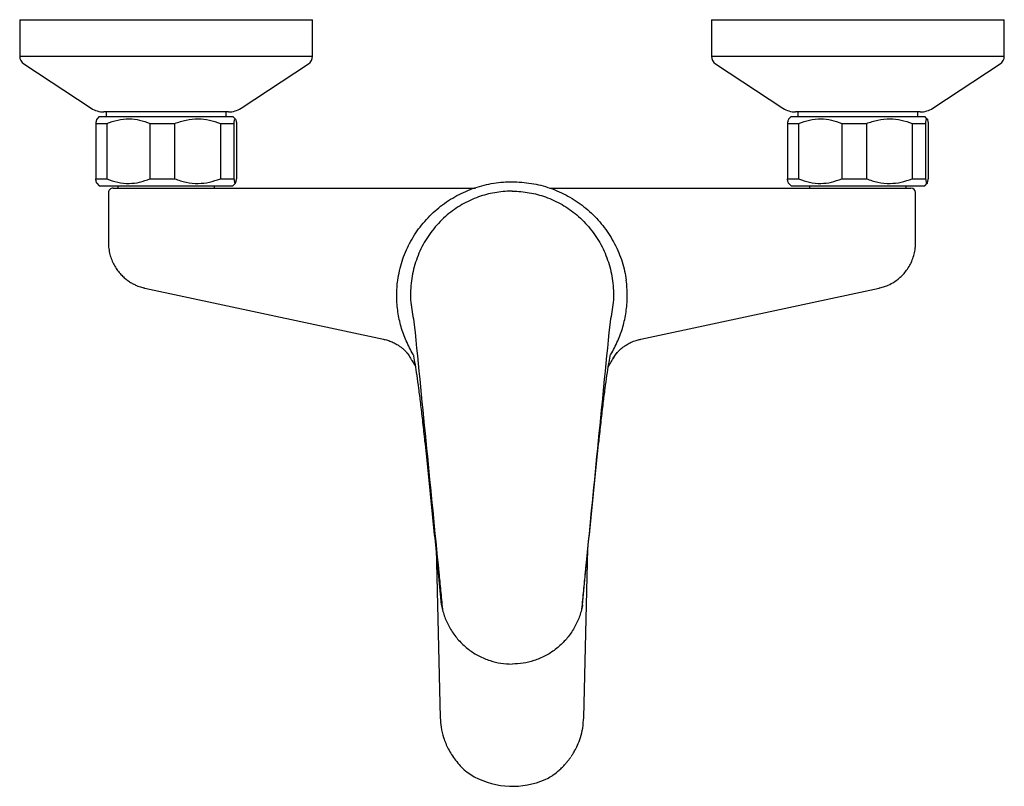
# Model space of a CAD drawing. Header units: millimetres. Extents: x 3936.598 to 3936.812, y 1838.768 to 1838.935.
import ezdxf

# ---------------------------------------------------------------- set-up
doc = ezdxf.new("R2010")
doc.units = ezdxf.units.MM
doc.layers.add('SANINDUSA', color=3, linetype='Continuous')

msp = doc.modelspace()

# ---------------------------------------------------------------- linework, layer by layer
at = {"layer": 'SANINDUSA'}
for p, q in [((3936.598094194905, 1838.9346270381), (3936.598094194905, 1838.926706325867)), ((3936.598094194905, 1838.9346270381), (3936.661594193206, 1838.9346270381)), ((3936.661594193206, 1838.926706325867), (3936.661594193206, 1838.9346270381)), ((3936.748094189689, 1838.9346270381), (3936.748094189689, 1838.926706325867)), ((3936.748094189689, 1838.9346270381), (3936.811594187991, 1838.9346270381)), ((3936.811594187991, 1838.926706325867), (3936.811594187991, 1838.9346270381)), ((3936.598094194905, 1838.926706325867), (3936.661593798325, 1838.926706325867)), ((3936.598996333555, 1838.925034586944), (3936.613594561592, 1838.915447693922)), ((3936.646093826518, 1838.915447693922), (3936.66069205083, 1838.925034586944)), ((3936.661593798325, 1838.926706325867), (3936.661594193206, 1838.926706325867)), ((3936.748094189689, 1838.926706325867), (3936.811521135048, 1838.926706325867)), ((3936.748996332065, 1838.925034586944), (3936.763594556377, 1838.915447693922)), ((3936.796093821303, 1838.915447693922), (3936.81069204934, 1838.925034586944)), ((3936.811521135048, 1838.926706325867), (3936.811594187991, 1838.926706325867)), ((3936.643349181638, 1838.914627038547), (3936.616339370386, 1838.914627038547)), ((3936.616844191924, 1838.914627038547), (3936.616844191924, 1838.913627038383)), ((3936.642844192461, 1838.913627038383), (3936.642844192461, 1838.914627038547)), ((3936.793349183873, 1838.914627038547), (3936.766339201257, 1838.914627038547)), ((3936.766844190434, 1838.914627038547), (3936.766844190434, 1838.913627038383)), ((3936.792844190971, 1838.913627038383), (3936.792844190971, 1838.914627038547)), ((3936.796056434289, 1838.915447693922), (3936.796093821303, 1838.915447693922)), ((3936.614572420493, 1838.912127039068), (3936.617003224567, 1838.912127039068)), ((3936.614572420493, 1838.912127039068), (3936.614572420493, 1838.900127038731)), ((3936.615344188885, 1838.913627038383), (3936.614803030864, 1838.913085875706)), ((3936.615344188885, 1838.913627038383), (3936.644344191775, 1838.913627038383)), ((3936.617003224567, 1838.912127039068), (3936.617003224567, 1838.900127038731)), ((3936.626341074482, 1838.912127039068), (3936.631690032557, 1838.912127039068)), ((3936.626341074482, 1838.912127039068), (3936.626341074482, 1838.900127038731)), ((3936.631690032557, 1838.912127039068), (3936.631690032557, 1838.900127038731)), ((3936.641612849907, 1838.912127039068), (3936.644531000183, 1838.912127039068)), ((3936.641612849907, 1838.912127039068), (3936.641612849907, 1838.900127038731)), ((3936.644885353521, 1838.913085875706), (3936.644344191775, 1838.913627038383)), ((3936.644531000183, 1838.912127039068), (3936.644531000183, 1838.900127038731)), ((3936.645115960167, 1838.912127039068), (3936.645115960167, 1838.900127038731)), ((3936.764572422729, 1838.912127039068), (3936.767003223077, 1838.912127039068)), ((3936.764572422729, 1838.912127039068), (3936.764572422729, 1838.900127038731)), ((3936.76534419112, 1838.913627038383), (3936.764803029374, 1838.913085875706)), ((3936.76534419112, 1838.913627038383), (3936.794344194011, 1838.913627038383)), ((3936.767003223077, 1838.912127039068), (3936.767003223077, 1838.900127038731)), ((3936.776341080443, 1838.912127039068), (3936.781690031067, 1838.912127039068)), ((3936.776341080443, 1838.912127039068), (3936.776341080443, 1838.900127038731)), ((3936.781690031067, 1838.912127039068), (3936.781690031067, 1838.900127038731)), ((3936.791612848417, 1838.912127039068), (3936.794531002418, 1838.912127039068)), ((3936.791612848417, 1838.912127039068), (3936.791612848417, 1838.900127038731)), ((3936.794885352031, 1838.913085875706), (3936.794344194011, 1838.913627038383)), ((3936.794531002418, 1838.912127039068), (3936.794531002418, 1838.900127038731)), ((3936.795115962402, 1838.912127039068), (3936.795115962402, 1838.900127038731)), ((3936.614572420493, 1838.900127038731), (3936.617003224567, 1838.900127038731)), ((3936.614803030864, 1838.899168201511), (3936.615344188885, 1838.89862703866)), ((3936.626341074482, 1838.900127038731), (3936.631690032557, 1838.900127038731)), ((3936.641612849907, 1838.900127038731), (3936.644531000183, 1838.900127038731)), ((3936.644344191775, 1838.89862703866), (3936.644885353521, 1838.899168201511)), ((3936.764572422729, 1838.900127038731), (3936.767003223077, 1838.900127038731)), ((3936.764803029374, 1838.899168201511), (3936.76534419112, 1838.89862703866)), ((3936.776341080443, 1838.900127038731), (3936.781690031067, 1838.900127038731)), ((3936.791612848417, 1838.900127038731), (3936.794531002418, 1838.900127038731)), ((3936.794344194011, 1838.89862703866), (3936.794885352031, 1838.899168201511)), ((3936.615344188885, 1838.89862703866), (3936.642003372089, 1838.89862703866)), ((3936.617344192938, 1838.897127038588), (3936.617344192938, 1838.886211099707)), ((3936.61934418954, 1838.89862703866), (3936.61934418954, 1838.898127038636)), ((3936.61934418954, 1838.898127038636), (3936.634038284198, 1838.898127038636)), ((3936.634038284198, 1838.898127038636), (3936.696928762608, 1838.898127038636)), ((3936.640344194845, 1838.898127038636), (3936.640344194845, 1838.89862703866)), ((3936.642003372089, 1838.89862703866), (3936.644344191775, 1838.89862703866)), ((3936.713014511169, 1838.898127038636), (3936.775650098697, 1838.898127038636)), ((3936.76534419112, 1838.89862703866), (3936.792003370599, 1838.89862703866)), ((3936.76934418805, 1838.89862703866), (3936.76934418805, 1838.898127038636)), ((3936.775650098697, 1838.898127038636), (3936.790344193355, 1838.898127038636)), ((3936.790344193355, 1838.898127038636), (3936.790344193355, 1838.89862703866)), ((3936.792003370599, 1838.89862703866), (3936.794344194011, 1838.89862703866)), ((3936.792344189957, 1838.886211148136), (3936.792344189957, 1838.897127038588)), ((3936.625250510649, 1838.876432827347), (3936.676954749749, 1838.865353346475)), ((3936.732803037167, 1838.865368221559), (3936.784434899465, 1838.876432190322)), ((3936.683450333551, 1838.869763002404), (3936.683665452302, 1838.868470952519)), ((3936.726238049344, 1838.869763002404), (3936.726022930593, 1838.868470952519)), ((3936.683504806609, 1838.861961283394), (3936.683197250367, 1838.862421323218)), ((3936.726183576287, 1838.861961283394), (3936.726491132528, 1838.862421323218)), ((3936.72674861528, 1838.861250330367), (3936.727642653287, 1838.862446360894)), ((3936.688372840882, 1838.819940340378), (3936.689292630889, 1838.783289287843)), ((3936.720395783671, 1838.783290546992), (3936.721315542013, 1838.819940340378)), ((3936.712012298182, 1838.769872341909), (3936.71266108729, 1838.770188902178))]:
    msp.add_line(p, q, dxfattribs=at)
for centre, radius, start, end in [((3936.600094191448, 1838.926706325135), 0.002000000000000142, 180, 236.7064367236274), ((3936.659594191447, 1838.926706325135), 0.00200000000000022, 303.2935632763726, 0), ((3936.750094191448, 1838.926706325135), 0.00200000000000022, 180, 236.7064367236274), ((3936.809594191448, 1838.926706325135), 0.002000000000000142, 303.2935632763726, 0), ((3936.616339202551, 1838.919627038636), 0.005, 236.7064367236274, 270), ((3936.643349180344, 1838.919627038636), 0.005, 270, 303.2935632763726), ((3936.766339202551, 1838.919627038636), 0.005, 236.7064367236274, 270), ((3936.793349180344, 1838.919627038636), 0.005, 270, 303.2935632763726), ((3936.618344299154, 1838.897127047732), 0.0009999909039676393, 89.98804026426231, 180.3513168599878), ((3936.79134409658, 1838.897127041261), 0.000999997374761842, 0.07493916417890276, 90.01013395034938), ((3936.704976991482, 1838.786143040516), 0.01772656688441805, 242.0756028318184, 293.3832301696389)]:
    msp.add_arc(centre, radius, start, end, dxfattribs=at)
for points, knots in [([(3936.61482350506, 1838.913065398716), (3936.614786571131, 1838.913018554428), (3936.61470089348, 1838.912909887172), (3936.614619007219, 1838.912410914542), (3936.614572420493, 1838.912127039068)], [0, 0, 0, 0, 0.4310800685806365, 0.9999999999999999, 0.9999999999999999, 0.9999999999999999, 0.9999999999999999]), ([(3936.617003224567, 1838.912127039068), (3936.617778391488, 1838.912409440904), (3936.619351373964, 1838.912982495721), (3936.62175941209, 1838.913210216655), (3936.624128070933, 1838.912937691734), (3936.625596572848, 1838.912399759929), (3936.626341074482, 1838.912127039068)], [0, 0, 0, 0, 0.254789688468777, 0.5170237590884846, 0.7551405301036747, 1, 1, 1, 1]), ([(3936.631690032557, 1838.912127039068), (3936.63251376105, 1838.912409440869), (3936.634185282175, 1838.912982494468), (3936.636744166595, 1838.913210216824), (3936.639261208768, 1838.912937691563), (3936.640821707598, 1838.912399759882), (3936.641612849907, 1838.912127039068)], [0, 0, 0, 0, 0.2547899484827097, 0.5170232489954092, 0.7551402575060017, 0.9999999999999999, 0.9999999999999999, 0.9999999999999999, 0.9999999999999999]), ([(3936.644531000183, 1838.912127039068), (3936.644579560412, 1838.912409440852), (3936.64467809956, 1838.912982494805), (3936.644828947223, 1838.913210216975), (3936.644977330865, 1838.912937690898), (3936.645069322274, 1838.912399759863), (3936.645115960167, 1838.912127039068)], [0, 0, 0, 0, 0.2547899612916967, 0.5170236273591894, 0.7551401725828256, 1, 1, 1, 1]), ([(3936.764823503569, 1838.913065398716), (3936.76478657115, 1838.913018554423), (3936.764700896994, 1838.91290988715), (3936.764619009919, 1838.912410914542), (3936.764572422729, 1838.912127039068)], [0, 0, 0, 0, 0.4310800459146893, 1, 1, 1, 1]), ([(3936.767003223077, 1838.912127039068), (3936.767778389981, 1838.912409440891), (3936.769351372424, 1838.912982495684), (3936.771759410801, 1838.913210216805), (3936.774128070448, 1838.912937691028), (3936.775596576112, 1838.912399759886), (3936.776341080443, 1838.912127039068)], [0, 0, 0, 0, 0.2547895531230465, 0.5170234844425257, 0.7551401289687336, 0.9999999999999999, 0.9999999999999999, 0.9999999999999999, 0.9999999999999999]), ([(3936.781690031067, 1838.912127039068), (3936.78251375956, 1838.912409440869), (3936.784185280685, 1838.912982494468), (3936.786744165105, 1838.913210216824), (3936.789261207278, 1838.912937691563), (3936.790821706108, 1838.912399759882), (3936.791612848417, 1838.912127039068)], [0, 0, 0, 0, 0.2547899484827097, 0.5170232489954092, 0.7551402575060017, 0.9999999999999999, 0.9999999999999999, 0.9999999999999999, 0.9999999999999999]), ([(3936.794531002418, 1838.912127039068), (3936.794579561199, 1838.912409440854), (3936.794678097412, 1838.91298249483), (3936.794828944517, 1838.913210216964), (3936.79497733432, 1838.912937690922), (3936.79506932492, 1838.912399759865), (3936.795115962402, 1838.912127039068)], [0, 0, 0, 0, 0.2547899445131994, 0.517023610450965, 0.7551401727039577, 1, 1, 1, 1]), ([(3936.61482350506, 1838.899188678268), (3936.614786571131, 1838.899235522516), (3936.614700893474, 1838.899344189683), (3936.614619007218, 1838.899843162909), (3936.614572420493, 1838.900127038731)], [0, 0, 0, 0, 0.4310800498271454, 0.9999999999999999, 0.9999999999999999, 0.9999999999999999, 0.9999999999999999]), ([(3936.617003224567, 1838.900127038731), (3936.61777839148, 1838.899844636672), (3936.619351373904, 1838.899271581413), (3936.621759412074, 1838.899043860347), (3936.624128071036, 1838.899316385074), (3936.625596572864, 1838.899854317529), (3936.626341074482, 1838.900127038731)], [0, 0, 0, 0, 0.2547896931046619, 0.5170237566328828, 0.7551405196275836, 1, 1, 1, 1]), ([(3936.631690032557, 1838.900127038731), (3936.632513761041, 1838.899844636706), (3936.63418528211, 1838.899271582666), (3936.636744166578, 1838.899043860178), (3936.639261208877, 1838.899316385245), (3936.640821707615, 1838.899854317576), (3936.641612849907, 1838.900127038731)], [0, 0, 0, 0, 0.2547899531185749, 0.5170232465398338, 0.7551402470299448, 1, 1, 1, 1]), ([(3936.644531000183, 1838.900127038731), (3936.644579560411, 1838.899844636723), (3936.644678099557, 1838.899271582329), (3936.644828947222, 1838.899043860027), (3936.644977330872, 1838.899316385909), (3936.645069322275, 1838.899854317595), (3936.645115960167, 1838.900127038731)], [0, 0, 0, 0, 0.2547899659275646, 0.5170236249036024, 0.7551401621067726, 1, 1, 1, 1]), ([(3936.680053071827, 1838.878148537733), (3936.680325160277, 1838.879527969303), (3936.68086931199, 1838.882286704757), (3936.682548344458, 1838.886182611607), (3936.684825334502, 1838.889748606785), (3936.687674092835, 1838.892889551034), (3936.691020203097, 1838.895494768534), (3936.694750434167, 1838.897520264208), (3936.698775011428, 1838.898868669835), (3936.702189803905, 1838.899438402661), (3936.704221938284, 1838.899484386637), (3936.704844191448, 1838.899498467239)], [0, 0, 0, 0, 0.1185600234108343, 0.237109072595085, 0.355672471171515, 0.4742258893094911, 0.5926298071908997, 0.7110337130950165, 0.8293927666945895, 0.9477589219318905, 1, 1, 1, 1]), ([(3936.704844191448, 1838.899498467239), (3936.706248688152, 1838.899428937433), (3936.70905770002, 1838.899289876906), (3936.713154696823, 1838.898206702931), (3936.717010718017, 1838.896492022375), (3936.720533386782, 1838.89415742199), (3936.723605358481, 1838.891259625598), (3936.726159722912, 1838.887895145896), (3936.728090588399, 1838.884146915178), (3936.729176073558, 1838.880837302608), (3936.729523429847, 1838.878803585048), (3936.729635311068, 1838.878148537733)], [0, 0, 0, 0, 0.1178069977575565, 0.2356155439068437, 0.3534228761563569, 0.4712408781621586, 0.589381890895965, 0.7075325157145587, 0.8256933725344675, 0.943856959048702, 1, 1, 1, 1]), ([(3936.764823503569, 1838.899188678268), (3936.76478657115, 1838.899235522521), (3936.764700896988, 1838.899344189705), (3936.764619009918, 1838.899843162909), (3936.764572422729, 1838.900127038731)], [0, 0, 0, 0, 0.4310800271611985, 1, 1, 1, 1]), ([(3936.767003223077, 1838.900127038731), (3936.767778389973, 1838.899844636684), (3936.769351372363, 1838.899271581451), (3936.771759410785, 1838.899043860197), (3936.77412807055, 1838.899316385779), (3936.775596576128, 1838.899854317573), (3936.776341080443, 1838.900127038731)], [0, 0, 0, 0, 0.2547895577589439, 0.5170234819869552, 0.7551401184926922, 1, 1, 1, 1]), ([(3936.781690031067, 1838.900127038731), (3936.782513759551, 1838.899844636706), (3936.78418528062, 1838.899271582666), (3936.786744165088, 1838.899043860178), (3936.789261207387, 1838.899316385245), (3936.790821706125, 1838.899854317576), (3936.791612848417, 1838.900127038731)], [0, 0, 0, 0, 0.2547899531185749, 0.5170232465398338, 0.7551402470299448, 1, 1, 1, 1]), ([(3936.794531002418, 1838.900127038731), (3936.794579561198, 1838.899844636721), (3936.794678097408, 1838.899271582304), (3936.794828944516, 1838.899043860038), (3936.794977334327, 1838.899316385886), (3936.795069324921, 1838.899854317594), (3936.795115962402, 1838.900127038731)], [0, 0, 0, 0, 0.2547899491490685, 0.5170236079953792, 0.7551401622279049, 1, 1, 1, 1]), ([(3936.618381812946, 1838.898127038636), (3936.618378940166, 1838.898127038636), (3936.61837220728, 1838.898127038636), (3936.61869667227, 1838.898127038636), (3936.619254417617, 1838.898127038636), (3936.620058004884, 1838.898127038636), (3936.621228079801, 1838.898127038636), (3936.622832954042, 1838.898127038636), (3936.625107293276, 1838.898127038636), (3936.627853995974, 1838.898127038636), (3936.630940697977, 1838.898127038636), (3936.633033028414, 1838.898127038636), (3936.634038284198, 1838.898127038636)], [0, 0, 0, 0, 0.0525228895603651, 0.1230970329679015, 0.1937093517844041, 0.2677191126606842, 0.3417802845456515, 0.4535527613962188, 0.5654739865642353, 0.7139404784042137, 0.8625633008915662, 1, 1, 1, 1]), ([(3936.704844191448, 1838.897449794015), (3936.704801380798, 1838.897449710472), (3936.703546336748, 1838.897447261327), (3936.701075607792, 1838.897215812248), (3936.697435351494, 1838.896263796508), (3936.693935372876, 1838.894632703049), (3936.690622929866, 1838.892309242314), (3936.687762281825, 1838.889366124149), (3936.685442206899, 1838.885889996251), (3936.68381431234, 1838.882058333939), (3936.682911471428, 1838.878005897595), (3936.68271068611, 1838.873849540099), (3936.683203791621, 1838.871125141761), (3936.683450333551, 1838.869763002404)], [0, 0, 0, 0, 0.003074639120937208, 0.09013662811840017, 0.1772154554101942, 0.2732584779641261, 0.3693569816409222, 0.4732572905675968, 0.5772182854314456, 0.6828954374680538, 0.7886029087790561, 0.894306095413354, 1, 1, 1, 1]), ([(3936.704844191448, 1838.897449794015), (3936.704887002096, 1838.897449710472), (3936.706142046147, 1838.897447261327), (3936.708612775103, 1838.897215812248), (3936.712253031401, 1838.896263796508), (3936.715753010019, 1838.894632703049), (3936.71906545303, 1838.892309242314), (3936.72192610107, 1838.889366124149), (3936.724246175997, 1838.885889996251), (3936.725874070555, 1838.882058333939), (3936.726776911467, 1838.878005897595), (3936.726977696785, 1838.873849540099), (3936.726484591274, 1838.871125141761), (3936.726238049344, 1838.869763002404)], [0, 0, 0, 0, 0.003074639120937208, 0.09013662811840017, 0.1772154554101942, 0.2732584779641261, 0.3693569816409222, 0.4732572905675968, 0.5772182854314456, 0.6828954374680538, 0.7886029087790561, 0.894306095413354, 1, 1, 1, 1]), ([(3936.775650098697, 1838.898127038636), (3936.776895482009, 1838.898127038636), (3936.779385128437, 1838.898127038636), (3936.782623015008, 1838.898127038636), (3936.785311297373, 1838.898127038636), (3936.787293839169, 1838.898127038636), (3936.788864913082, 1838.898127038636), (3936.789978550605, 1838.898127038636), (3936.790750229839, 1838.898127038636), (3936.791238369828, 1838.898127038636), (3936.791307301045, 1838.898127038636), (3936.791341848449, 1838.898127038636)], [0, 0, 0, 0, 0.1713704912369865, 0.3425868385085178, 0.4638410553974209, 0.5849526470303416, 0.6778180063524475, 0.7705756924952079, 0.8469679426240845, 0.9233023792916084, 1, 1, 1, 1]), ([(3936.617357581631, 1838.886211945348), (3936.617353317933, 1838.886133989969), (3936.61732491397, 1838.885614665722), (3936.61744520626, 1838.88466850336), (3936.617712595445, 1838.883416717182), (3936.618135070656, 1838.88225245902), (3936.618670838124, 1838.88118816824), (3936.619302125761, 1838.880232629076), (3936.620004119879, 1838.8793917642), (3936.62075276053, 1838.878668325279), (3936.621522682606, 1838.878061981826), (3936.622287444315, 1838.877569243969), (3936.62301913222, 1838.877183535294), (3936.62368822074, 1838.876895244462), (3936.624264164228, 1838.87669207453), (3936.624718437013, 1838.876559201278), (3936.625032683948, 1838.876481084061), (3936.625193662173, 1838.87644484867), (3936.6252497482, 1838.876432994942), (3936.625250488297, 1838.876432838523)], [0, 0, 0, 0, 0.01722320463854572, 0.1147377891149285, 0.2088234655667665, 0.2996164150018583, 0.3871273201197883, 0.4712552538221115, 0.5517897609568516, 0.6283969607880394, 0.7005976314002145, 0.7677284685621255, 0.8288965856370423, 0.8829309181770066, 0.9283713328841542, 0.9635985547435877, 0.9873419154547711, 0.999832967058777, 0.9999999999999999, 0.9999999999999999, 0.9999999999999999, 0.9999999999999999]), ([(3936.784434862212, 1838.87643232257), (3936.784448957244, 1838.876435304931), (3936.784506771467, 1838.876447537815), (3936.784736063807, 1838.876499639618), (3936.785289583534, 1838.876643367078), (3936.786242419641, 1838.876974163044), (3936.787335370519, 1838.877513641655), (3936.788377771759, 1838.878208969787), (3936.78926310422, 1838.878960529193), (3936.790074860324, 1838.879830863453), (3936.790799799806, 1838.88082395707), (3936.79141598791, 1838.88194073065), (3936.791896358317, 1838.883152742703), (3936.792206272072, 1838.884433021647), (3936.79235022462, 1838.885463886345), (3936.792328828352, 1838.886058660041), (3936.792323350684, 1838.886210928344)], [0, 0, 0, 0, 0.003180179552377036, 0.01304428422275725, 0.05189249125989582, 0.1293482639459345, 0.2352414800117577, 0.3199113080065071, 0.4053288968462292, 0.4909679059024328, 0.5820076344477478, 0.6759819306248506, 0.7717864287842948, 0.8687329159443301, 0.9663942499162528, 1, 1, 1, 1]), ([(3936.683197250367, 1838.862421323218), (3936.682686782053, 1838.863386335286), (3936.681665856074, 1838.865316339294), (3936.680632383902, 1838.868435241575), (3936.679992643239, 1838.871647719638), (3936.679753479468, 1838.874912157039), (3936.679953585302, 1838.877073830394), (3936.680053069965, 1838.87814852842)], [0, 0, 0, 0, 0.2004535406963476, 0.4009029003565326, 0.6013738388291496, 0.8018189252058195, 1, 1, 1, 1]), ([(3936.726491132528, 1838.862421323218), (3936.727001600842, 1838.863386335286), (3936.728022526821, 1838.865316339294), (3936.729055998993, 1838.868435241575), (3936.729695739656, 1838.871647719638), (3936.729934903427, 1838.874912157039), (3936.729734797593, 1838.877073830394), (3936.72963531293, 1838.87814852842)], [0, 0, 0, 0, 0.2004535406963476, 0.4009029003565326, 0.6013738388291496, 0.8018189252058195, 1, 1, 1, 1]), ([(3936.683665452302, 1838.868470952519), (3936.684550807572, 1838.859520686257), (3936.68632151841, 1838.841620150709), (3936.688218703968, 1838.822430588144), (3936.689361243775, 1838.810873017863), (3936.689614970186, 1838.808189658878), (3936.689742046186, 1838.806845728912)], [0, 0, 0, 0, 0.4367798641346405, 0.8735598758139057, 0.9366738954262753, 1, 1, 1, 1]), ([(3936.726022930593, 1838.868470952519), (3936.725137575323, 1838.859520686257), (3936.723366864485, 1838.841620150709), (3936.721469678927, 1838.822430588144), (3936.72032713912, 1838.810873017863), (3936.72007341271, 1838.808189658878), (3936.71994633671, 1838.806845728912)], [0, 0, 0, 0, 0.4367798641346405, 0.8735598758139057, 0.9366738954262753, 1, 1, 1, 1]), ([(3936.676955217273, 1838.865351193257), (3936.677081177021, 1838.865328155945), (3936.67756842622, 1838.865239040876), (3936.678357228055, 1838.864967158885), (3936.679276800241, 1838.864569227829), (3936.680055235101, 1838.864129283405), (3936.680686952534, 1838.863698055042), (3936.681179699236, 1838.863304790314), (3936.681553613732, 1838.862966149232), (3936.681827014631, 1838.862690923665), (3936.682017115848, 1838.862480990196), (3936.682123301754, 1838.862354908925), (3936.682161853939, 1838.86230359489), (3936.682149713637, 1838.862320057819), (3936.682149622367, 1838.862320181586)], [0, 0, 0, 0, 0.03952879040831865, 0.1529089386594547, 0.2597154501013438, 0.3582564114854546, 0.4477188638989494, 0.5300483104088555, 0.609709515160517, 0.6920226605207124, 0.7808220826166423, 0.8815425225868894, 0.9991094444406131, 1, 1, 1, 1]), ([(3936.727581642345, 1838.862371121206), (3936.727579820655, 1838.862368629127), (3936.727566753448, 1838.862350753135), (3936.727616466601, 1838.862416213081), (3936.727749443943, 1838.86257092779), (3936.727974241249, 1838.862810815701), (3936.728294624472, 1838.86311887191), (3936.728730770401, 1838.863491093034), (3936.72930547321, 1838.863915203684), (3936.730040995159, 1838.864370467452), (3936.730952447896, 1838.864813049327), (3936.731890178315, 1838.865165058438), (3936.732536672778, 1838.865297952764), (3936.73280294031, 1838.865352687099)], [0, 0, 0, 0, 0.02091184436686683, 0.150003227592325, 0.2579048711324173, 0.3510070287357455, 0.4359652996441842, 0.5190211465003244, 0.6042973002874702, 0.6982238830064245, 0.8038315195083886, 0.9192053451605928, 1, 1, 1, 1]), ([(3936.68198688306, 1838.862510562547), (3936.6820311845, 1838.862455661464), (3936.682116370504, 1838.862350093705), (3936.682440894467, 1838.861958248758), (3936.682667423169, 1838.861566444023), (3936.682860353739, 1838.861232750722)], [0, 0, 0, 0, 0.1384604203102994, 0.2662416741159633, 1, 1, 1, 1]), ([(3936.682860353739, 1838.861232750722), (3936.682958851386, 1838.861061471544), (3936.683217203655, 1838.860612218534), (3936.683577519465, 1838.860013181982), (3936.68383996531, 1838.859615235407), (3936.683949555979, 1838.859449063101)], [0, 0, 0, 0, 0.2640961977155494, 0.6927054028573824, 1, 1, 1, 1]), ([(3936.685979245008, 1838.843305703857), (3936.68596231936, 1838.843463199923), (3936.685796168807, 1838.84500925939), (3936.685482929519, 1838.847825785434), (3936.685051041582, 1838.851481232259), (3936.684637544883, 1838.854741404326), (3936.68424842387, 1838.857553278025), (3936.683887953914, 1838.859895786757), (3936.683650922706, 1838.861237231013), (3936.683532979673, 1838.861828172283), (3936.68351685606, 1838.861908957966)], [0, 0, 0, 0, 0.01812004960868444, 0.1778753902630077, 0.3381435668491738, 0.4978973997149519, 0.656714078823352, 0.8160360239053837, 0.9748508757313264, 0.9999999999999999, 0.9999999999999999, 0.9999999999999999, 0.9999999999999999]), ([(3936.723709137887, 1838.843305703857), (3936.723726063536, 1838.843463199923), (3936.723892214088, 1838.84500925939), (3936.724205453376, 1838.847825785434), (3936.724637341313, 1838.851481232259), (3936.725050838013, 1838.854741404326), (3936.725439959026, 1838.857553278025), (3936.725800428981, 1838.859895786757), (3936.726037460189, 1838.861237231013), (3936.726155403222, 1838.861828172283), (3936.726183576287, 1838.861961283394)], [0, 0, 0, 0, 0.01812004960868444, 0.1778753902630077, 0.3381435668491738, 0.4978973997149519, 0.656714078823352, 0.8160360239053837, 0.9748508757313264, 0.9999999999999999, 0.9999999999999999, 0.9999999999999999, 0.9999999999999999]), ([(3936.725741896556, 1838.859469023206), (3936.725894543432, 1838.859699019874), (3936.726259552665, 1838.860248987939), (3936.726618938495, 1838.860870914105), (3936.726828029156, 1838.861232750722)], [0, 0, 0, 0, 0.4182000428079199, 1, 1, 1, 1]), ([(3936.726828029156, 1838.861232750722), (3936.727020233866, 1838.861564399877), (3936.727254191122, 1838.861968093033), (3936.727578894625, 1838.862358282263), (3936.727664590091, 1838.862464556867), (3936.72769956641, 1838.862507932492)], [0, 0, 0, 0, 0.7315113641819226, 0.8904172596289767, 1, 1, 1, 1]), ([(3936.689542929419, 1838.807796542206), (3936.689348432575, 1838.809843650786), (3936.688959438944, 1838.813937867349), (3936.688370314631, 1838.819984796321), (3936.687778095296, 1838.82595140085), (3936.687180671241, 1838.831843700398), (3936.686580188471, 1838.83765129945), (3936.686179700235, 1838.841419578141), (3936.685979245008, 1838.843305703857)], [0, 0, 0, 0, 0.1648678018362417, 0.3297355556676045, 0.4959459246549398, 0.6621563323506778, 0.8309000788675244, 1, 1, 1, 1]), ([(3936.720145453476, 1838.807796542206), (3936.72033995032, 1838.809843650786), (3936.720728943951, 1838.813937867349), (3936.721318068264, 1838.819984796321), (3936.721910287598, 1838.82595140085), (3936.722507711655, 1838.831843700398), (3936.723108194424, 1838.83765129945), (3936.72350868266, 1838.841419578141), (3936.723709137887, 1838.843305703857)], [0, 0, 0, 0, 0.1648678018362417, 0.3297355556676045, 0.4959459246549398, 0.6621563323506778, 0.8309000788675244, 1, 1, 1, 1]), ([(3936.689541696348, 1838.807803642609), (3936.689541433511, 1838.807805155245), (3936.689540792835, 1838.807808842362), (3936.689542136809, 1838.807801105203), (3936.689542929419, 1838.807796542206)], [0, 0, 0, 0, 0.4102490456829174, 1, 1, 1, 1]), ([(3936.689542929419, 1838.807796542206), (3936.689556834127, 1838.807718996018), (3936.689614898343, 1838.807395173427), (3936.689678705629, 1838.807102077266), (3936.689727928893, 1838.806893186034), (3936.689739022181, 1838.806846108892)], [0, 0, 0, 0, 0.1960848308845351, 0.8188242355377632, 1, 1, 1, 1]), ([(3936.720145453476, 1838.807796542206), (3936.720131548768, 1838.807718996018), (3936.720073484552, 1838.807395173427), (3936.720009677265, 1838.807102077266), (3936.719960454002, 1838.806893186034), (3936.719949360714, 1838.806846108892)], [0, 0, 0, 0, 0.1960848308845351, 0.8188242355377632, 1, 1, 1, 1]), ([(3936.689739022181, 1838.806846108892), (3936.689755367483, 1838.80677902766), (3936.689974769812, 1838.805878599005), (3936.690565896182, 1838.80417454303), (3936.691811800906, 1838.801872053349), (3936.693444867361, 1838.799805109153), (3936.695400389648, 1838.798032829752), (3936.697633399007, 1838.79662066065), (3936.700000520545, 1838.795633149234), (3936.702428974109, 1838.795037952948), (3936.704039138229, 1838.794964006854), (3936.704844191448, 1838.794927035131)], [0, 0, 0, 0, 0.01019539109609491, 0.1368523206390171, 0.2634987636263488, 0.3903857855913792, 0.5172676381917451, 0.6433857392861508, 0.7694912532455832, 0.8847497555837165, 1, 1, 1, 1]), ([(3936.689742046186, 1838.806845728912), (3936.689741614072, 1838.806842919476), (3936.689740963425, 1838.806838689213), (3936.689739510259, 1838.806844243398), (3936.689739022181, 1838.806846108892)], [0, 0, 0, 0, 0.6641281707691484, 1, 1, 1, 1]), ([(3936.719949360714, 1838.806846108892), (3936.719933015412, 1838.80677902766), (3936.719713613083, 1838.805878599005), (3936.719122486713, 1838.80417454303), (3936.717876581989, 1838.801872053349), (3936.716243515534, 1838.799805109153), (3936.714287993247, 1838.798032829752), (3936.712054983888, 1838.79662066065), (3936.70968786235, 1838.795633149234), (3936.707259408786, 1838.795037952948), (3936.705649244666, 1838.794964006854), (3936.704844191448, 1838.794927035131)], [0, 0, 0, 0, 0.01019539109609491, 0.1368523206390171, 0.2634987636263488, 0.3903857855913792, 0.5172676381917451, 0.6433857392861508, 0.7694912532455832, 0.8847497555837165, 1, 1, 1, 1]), ([(3936.71994633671, 1838.806845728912), (3936.719946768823, 1838.806842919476), (3936.71994741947, 1838.806838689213), (3936.719948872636, 1838.806844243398), (3936.719949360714, 1838.806846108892)], [0, 0, 0, 0, 0.6641281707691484, 1, 1, 1, 1]), ([(3936.689292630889, 1838.783289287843), (3936.689337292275, 1838.782605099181), (3936.689431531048, 1838.781142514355), (3936.689994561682, 1838.778861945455), (3936.690991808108, 1838.776423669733), (3936.692596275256, 1838.773988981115), (3936.694195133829, 1838.77216721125), (3936.695388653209, 1838.771260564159), (3936.696675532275, 1838.770480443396)], [0, 0, 0, 0, 0.1464776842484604, 0.3113509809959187, 0.4961670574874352, 0.701731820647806, 0.9275877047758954, 1, 1, 1, 1]), ([(3936.717640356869, 1838.774845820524), (3936.717693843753, 1838.774921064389), (3936.717842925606, 1838.775130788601), (3936.717949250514, 1838.775300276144), (3936.718202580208, 1838.775707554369), (3936.718563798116, 1838.776332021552), (3936.719118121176, 1838.777427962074), (3936.719740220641, 1838.779070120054), (3936.720246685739, 1838.781075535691), (3936.720344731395, 1838.782534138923), (3936.720395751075, 1838.783293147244)], [0, 0, 0, 0, 0.04073912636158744, 0.1135505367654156, 0.159078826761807, 0.2151272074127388, 0.3605578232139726, 0.5468635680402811, 0.7642029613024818, 1, 1, 1, 1]), ([(3936.712661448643, 1838.770188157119), (3936.713048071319, 1838.770419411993), (3936.713901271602, 1838.770929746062), (3936.714846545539, 1838.771687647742), (3936.715730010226, 1838.772514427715), (3936.71635050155, 1838.77317815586), (3936.71684435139, 1838.7737620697), (3936.71727663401, 1838.774317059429), (3936.717477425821, 1838.774610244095), (3936.717583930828, 1838.774765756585)], [0, 0, 0, 0, 0.2057356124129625, 0.4540180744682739, 0.5950466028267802, 0.7094424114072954, 0.8082506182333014, 0.8982913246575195, 1, 1, 1, 1])]:
    msp.add_open_spline(points, degree=3, knots=knots, dxfattribs=at)

doc.saveas('drawing.dxf')
